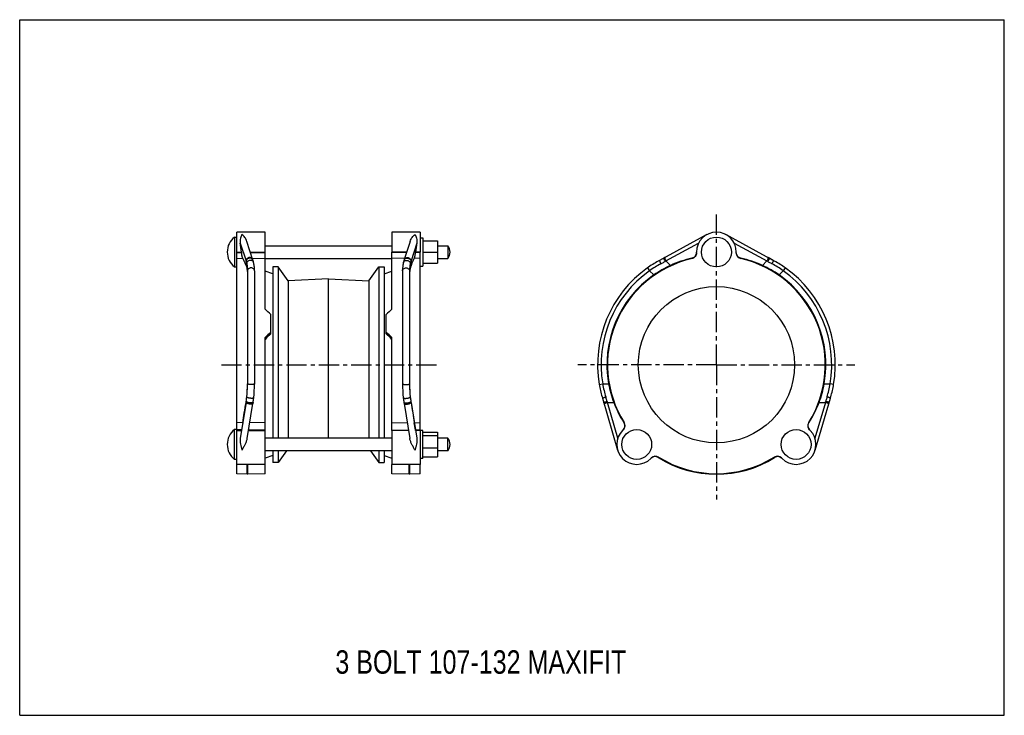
# Model space of a CAD drawing. Header units: millimetres. Extents: x 0 to 841, y 0 to 594.
import ezdxf

# ---------------------------------------------------------------- set-up
doc = ezdxf.new("R2010")
doc.units = ezdxf.units.MM
doc.header["$LTSCALE"] = 46.255
doc.linetypes.add('CENTER', pattern=[0.6, 0.375, -0.075, 0.075, -0.075])
doc.layers.get('0').update_dxf_attribs({"linetype": 'CONTINUOUS'})
for name, color, linetype in [('AXES', 7, 'CONTINUOUS'), ('DEFAULT_1', 7, 'CENTER'), ('ROUNDS', 7, 'CONTINUOUS')]:
    doc.layers.add(name, color=color, linetype=linetype)
doc.styles.get("Standard").update_dxf_attribs({"font": 'txt', "width": 0.8})

msp = doc.modelspace()

# ---------------------------------------------------------------- linework, layer by layer
at = {"color": 7, "linetype": 'Continuous'}
for p, q in [((0, 0), (0, 594)), ((0, 594), (841, 594)), ((841, 0), (841, 594)), ((185.58, 206.33), (185.58, 412.61)), ((209.58, 412.61), (185.58, 412.61)), ((209.58, 346.72), (209.58, 412.61)), ((317.98, 412.61), (317.98, 395.61)), ((341.98, 412.61), (341.98, 395.61)), ((183.58, 408.36), (183.58, 382.86)), ((183.58, 408.36), (185.58, 408.36)), ((199.21, 388.73), (194.05, 404.66)), ((341.98, 407.61), (344.48, 407.61)), ((344.48, 407.61), (344.48, 383.61)), ((344.48, 405.11), (356.93, 405.11)), ((356.93, 405.11), (356.93, 386.11)), ((586.96, 410.53), (546.5, 388.47)), ((643.69, 388.47), (603.24, 410.53)), ((185.58, 395.61), (189.45, 395.61)), ((188.4, 403.14), (193.31, 387.97)), ((189.45, 395.61), (189.51, 395.1)), ((196.98, 395.61), (209.58, 395.61)), ((197.08, 395.3), (209.58, 394.97)), ((209.58, 401.01), (317.98, 401.01)), ((330.58, 395.61), (317.98, 395.61)), ((341.98, 395.61), (338.11, 395.61)), ((344.48, 395.61), (356.93, 395.61)), ((356.93, 401.01), (365.58, 401.01)), ((365.58, 401.01), (365.58, 390.21)), ((552.03, 387.97), (579.86, 403.14)), ((578.1, 394.89), (578.1, 395.61)), ((610.33, 403.14), (638.16, 387.97)), ((612.1, 394.89), (612.1, 395.61)), ((185.58, 394.89), (189.51, 395.1)), ((185.58, 390.01), (190.5, 390.28)), ((193.31, 387.97), (193.31, 384.12)), ((198.67, 390.39), (209.58, 390.09)), ((209.58, 390.21), (317.98, 390.21)), ((356.93, 390.21), (365.58, 390.21)), ((555.78, 384.12), (552.03, 387.97)), ((574.21, 390.28), (574.22, 390.01)), ((615.98, 390.01), (615.98, 390.28)), ((638.16, 387.97), (634.41, 384.12)), ((183.58, 382.86), (185.58, 382.86)), ((194.58, 379.61), (194.58, 282.99)), ((200.58, 379.61), (200.58, 282.99)), ((216.28, 376.95), (209.58, 379.18)), ((216.28, 382.96), (216.28, 236.7)), ((220.78, 382.96), (216.28, 382.96)), ((220.78, 382.96), (220.78, 236.7)), ((229.27, 370.89), (220.78, 382.96)), ((298.3, 370.89), (306.78, 382.96)), ((306.78, 382.96), (306.78, 236.7)), ((306.78, 382.96), (311.28, 382.96)), ((311.28, 382.96), (311.28, 236.7)), ((311.28, 376.95), (317.98, 379.18)), ((341.98, 383.61), (344.48, 383.61)), ((344.48, 386.11), (356.93, 386.11)), ((536.25, 382.06), (537.99, 379.61)), ((541.52, 375.99), (537.99, 379.61)), ((652.21, 379.61), (648.67, 375.99)), ((653.94, 382.06), (652.21, 379.61)), ((263.78, 372.76), (229.27, 370.89)), ((229.27, 370.89), (229.27, 236.7)), ((263.78, 236.7), (263.78, 372.76)), ((263.78, 372.76), (298.3, 370.89)), ((298.3, 370.89), (298.3, 236.7)), ((214.58, 325.86), (214.58, 342.29)), ((209.58, 206.33), (209.58, 322.55)), ((194.57, 281.37), (194.57, 281.22)), ((495.01, 282.49), (497.96, 282.99)), ((497.96, 282.99), (503.03, 283.06)), ((687.16, 283.06), (692.23, 282.99)), ((695.18, 282.49), (692.23, 282.99)), ((497.72, 270.71), (510.73, 226.5)), ((679.46, 226.5), (692.47, 270.71)), ((193.31, 267.16), (188.4, 236.75)), ((193.31, 267.22), (193.31, 267.16)), ((194.33, 236.31), (199.16, 266.21)), ((199.31, 267.15), (199.16, 266.21)), ((501.99, 267.16), (507.36, 267.22)), ((510.93, 236.75), (501.99, 267.16)), ((688.2, 267.16), (679.26, 236.75)), ((682.83, 267.22), (688.2, 267.16)), ((183.58, 218.55), (183.58, 244.05)), ((185.58, 244.05), (183.58, 244.05)), ((190.5, 249.84), (185.58, 250.02)), ((209.58, 249.96), (196.5, 249.72)), ((516.23, 250.02), (516.04, 249.84)), ((674.15, 249.84), (673.96, 250.02)), ((189.51, 243.68), (185.58, 243.83)), ((185.58, 243.32), (189.45, 243.32)), ((189.45, 243.32), (189.51, 243.68)), ((195.46, 243.32), (209.58, 243.32)), ((209.58, 243.77), (195.49, 243.5)), ((317.98, 236.7), (209.58, 236.7)), ((344.48, 243.3), (341.98, 243.3)), ((344.48, 219.3), (344.48, 243.3)), ((344.48, 241.9), (356.93, 241.9)), ((344.48, 239.06), (356.93, 239.06)), ((356.93, 241.9), (356.93, 220.7)), ((365.58, 236.7), (356.93, 236.7)), ((365.58, 225.9), (365.58, 236.7)), ((515.52, 243.83), (515.02, 243.32)), ((674.67, 243.83), (675.18, 243.32)), ((344.48, 228.46), (356.93, 228.46)), ((317.98, 225.9), (209.58, 225.9)), ((216.28, 221.76), (209.58, 219.54)), ((216.28, 225.9), (216.28, 215.76)), ((220.78, 225.9), (220.78, 215.76)), ((227.91, 225.9), (220.78, 215.76)), ((299.66, 225.9), (306.78, 215.76)), ((306.78, 225.9), (306.78, 215.76)), ((311.28, 225.9), (311.28, 215.76)), ((311.28, 221.76), (317.98, 219.54)), ((344.48, 219.3), (341.98, 219.3)), ((344.48, 220.7), (356.93, 220.7)), ((365.58, 225.9), (356.93, 225.9)), ((539.56, 219.78), (539.06, 219.28)), ((545.4, 220.13), (545.41, 220.13)), ((545.41, 220.13), (545.76, 220.49)), ((644.43, 220.49), (644.78, 220.13)), ((644.78, 220.13), (644.79, 220.13)), ((650.63, 219.78), (651.13, 219.28)), ((185.58, 218.55), (183.58, 218.55)), ((209.58, 214.3), (185.58, 214.3)), ((194.36, 205.84), (194.36, 214.3)), ((194.81, 205.84), (194.81, 214.3)), ((220.78, 215.76), (216.28, 215.76)), ((306.78, 215.76), (311.28, 215.76)), ((194.36, 205.84), (185.58, 206.33)), ((194.81, 205.84), (194.36, 205.84)), ((209.58, 206.33), (194.81, 205.84)), ((332.76, 205.84), (317.98, 206.33)), ((341.98, 206.33), (333.21, 205.84)), ((0, 0), (841, 0))]:
    msp.add_line(p, q, dxfattribs=at)
for points in [[(199.82, 386.54), (199.78, 386.72), (199.71, 386.99), (199.64, 387.25), (199.57, 387.51), (199.5, 387.77), (199.42, 388.03), (199.35, 388.29), (199.26, 388.56), (199.21, 388.73)], [(546.5, 388.47), (545.41, 387.86), (544.2, 387.17), (543, 386.47), (541.82, 385.75), (540.65, 385.02), (539.5, 384.28), (538.36, 383.52), (537.23, 382.75), (536.25, 382.06)], [(653.94, 382.06), (652.95, 382.75), (651.82, 383.53), (650.68, 384.28), (649.53, 385.03), (648.36, 385.76), (647.18, 386.48), (645.98, 387.18), (644.77, 387.87), (643.69, 388.47)], [(200.58, 379.61), (200.58, 380.37), (200.55, 381.2), (200.5, 382.01), (200.43, 382.82), (200.35, 383.61), (200.24, 384.38), (200.11, 385.15), (199.97, 385.89), (199.82, 386.54)], [(194.57, 281.37), (194.57, 281.3), (194.57, 281.22)], [(495.01, 282.49), (495.22, 281.3), (495.47, 279.96), (495.74, 278.61), (496.03, 277.27), (496.34, 275.92), (496.67, 274.58), (497.01, 273.24), (497.38, 271.9), (497.72, 270.71)], [(692.47, 270.71), (692.81, 271.91), (693.18, 273.25), (693.53, 274.59), (693.86, 275.94), (694.17, 277.28), (694.46, 278.63), (694.73, 279.97), (694.98, 281.31), (695.18, 282.49)]]:
    msp.add_lwpolyline(points, dxfattribs=at)
for centre, radius in [((595.1, 395.61), 12.75), ((595.1, 299.36), 66.75), ((527.04, 231.3), 12.75), ((663.15, 231.3), 12.75)]:
    msp.add_circle(centre, radius, dxfattribs=at)
for centre, radius, start, end in [((595.1, 395.61), 17, 0, 180), ((193.25, 395.61), 16, 127.16729, 232.83271), ((359.29, 395.61), 8.29, 319.35373, 40.64627), ((170.43, 380.47), 24.08, 17.00719, 18.13304), ((167.91, 379.7), 26.72, 12.80899, 17.01715), ((595.1, 299.36), 93.03, 102.96999, 212.03001), ((645.42, 213.56), 197.84, 118.16726, 118.44279), ((573.09, 394.89), 5.01, 283.00623, 0.03075), ((617.1, 394.89), 5.01, 179.96925, 256.99377), ((595.1, 299.36), 93.03, 327.96999, 77.03001), ((544.77, 213.56), 197.84, 61.55721, 61.83274), ((595.1, 299.36), 101.5, 125.43578, 189.56421), ((595.1, 299.36), 98.5, 125.43582, 189.56418), ((593.29, 301.13), 96.01, 118.36091, 125.17355), ((592.75, 302.71), 89.41, 114.42301, 124.95702), ((597.41, 302.65), 89.48, 55.04714, 65.57283), ((596.84, 301.05), 96.11, 54.83002, 61.63552), ((595.1, 299.36), 98.5, 350.43582, 54.56418), ((595.1, 299.36), 101.5, 350.43578, 54.56421), ((595.1, 299.36), 93.5, 124.95925, 190.04075), ((595.1, 299.36), 93.5, 349.95925, 55.04075), ((95.28, 283.05), 99.31, 353.54445, 358.94255), ((95.2, 282.99), 99.39, 353.58503, 0.00121), ((95.1, 283.06), 99.48, 359.02881, 359.96267), ((101.16, 282.99), 99.42, 353.19032, 0.00121), ((592.67, 299.4), 96.11, 189.83002, 196.63552), ((591.14, 298.67), 89.48, 190.04714, 200.57283), ((599.12, 298.65), 89.41, 339.42301, 349.95702), ((597.62, 299.38), 96.01, 343.36091, 350.17355), ((95.54, 283.03), 99.04, 351.31222, 353.54105), ((95.29, 282.99), 99.3, 351.35793, 353.58105), ((101.25, 282.99), 99.34, 350.82749, 353.18632), ((95.41, 282.97), 99.17, 350.82496, 351.18114), ((95.85, 282.98), 98.73, 350.81667, 351.13434), ((95.76, 282.99), 98.82, 351.13432, 351.31156), ((95.4, 282.97), 99.18, 351.18114, 351.35786), ((691.35, 324.45), 197.84, 196.55721, 196.83274), ((498.84, 324.45), 197.84, 343.16726, 343.44279), ((193.25, 231.3), 16, 127.16729, 232.83271), ((2193.73, -75.19), 2029.42, 170.78394, 170.96004), ((511.98, 247.37), 5.01, 314.96925, 31.99377), ((678.21, 247.37), 5.01, 148.00624, 225.03075), ((359.29, 231.3), 8.29, 319.35373, 40.64627), ((527.04, 231.3), 17, 135, 315), ((663.15, 231.3), 17, 225, 45), ((542.74, 215.89), 5, 57.90273, 132.08149), ((542.75, 215.91), 4.99, 57.83026, 131.77723), ((543.1, 216.25), 5.01, 58.0108, 135.03458), ((595.1, 299.36), 93.52, 237.90273, 302.09727), ((595.1, 299.36), 93.52, 237.90478, 302.09522), ((595.1, 299.36), 93.03, 237.9701, 302.0299), ((647.09, 216.25), 5.01, 44.96542, 121.9892), ((647.44, 215.91), 4.99, 48.22277, 122.16974), ((647.45, 215.89), 5, 47.91835, 122.09727)]:
    msp.add_arc(centre, radius, start, end, dxfattribs=at)
for centre, major_axis, ratio, start_param, end_param in [((187.49, 395.61), (-1.93, 17), 0.113766, -1.583744, -1.124592), ((198.43, 298.81), (-10.66, 93.69), 0.113766, -0.439323, -0.231544), ((594.53, 298.81), (67.1, 65.41), 0.999964, 1.01671, 1.224489), ((595.66, 298.81), (67.1, -65.41), 0.999964, 1.917104, 2.124883), ((212.15, 301.52), (90.38, -90.37), 0.244624, 1.784501, 1.838248), ((315.42, 301.52), (90.38, 90.37), 0.244624, 1.303345, 1.357092), ((212.15, 297.03), (91.96, 91.96), 0.153864, 1.391945, 1.445692), ((216.89, 301.56), (87.18, 87.17), 0.153864, 1.444323, 1.501103), ((198.43, 300.15), (15.08, 93.7), 0.001997, 4.145891, 4.35367), ((595.09, 300.15), (-1.19, 93.69), 0.999964, -4.366082, -4.158303), ((595.11, 300.15), (1.19, 93.69), 0.999964, -2.124883, -1.917104)]:
    msp.add_ellipse(centre, major_axis=major_axis, ratio=ratio, start_param=start_param, end_param=end_param, dxfattribs=at)
for points, knots in [([(189.88, 410.53), (189.63, 410.08), (189.15, 409.07), (188.58, 407.36), (188.24, 405.34), (188.28, 403.89), (188.4, 403.14)], [0, 0, 0, 0, 0.201293, 0.436886, 0.703947, 1, 1, 1, 1]), ([(194.05, 404.66), (193.85, 405.3), (193.31, 406.49), (191.98, 408.52), (190.75, 409.81), (189.88, 410.53)], [0, 0, 0, 0, 0.275268, 0.534119, 1, 1, 1, 1]), ([(190.5, 390.28), (190.45, 390.35), (190.36, 390.56), (190.23, 390.94), (190.1, 391.43), (189.97, 392.03), (189.84, 392.72), (189.68, 393.75), (189.57, 394.55), (189.51, 395.1)], [0, 0, 0, 0, 0.055919, 0.136754, 0.24091, 0.36582, 0.508218, 0.664287, 1, 1, 1, 1]), ([(199.06, 389.21), (198.96, 389.5), (198.63, 390.07), (197.83, 390.66), (196.83, 390.94), (195.76, 390.88), (194.76, 390.49), (193.94, 389.82), (193.41, 388.95), (193.3, 388.28), (193.31, 387.97)], [0, 0, 0, 0, 0.115957, 0.236295, 0.362892, 0.49442, 0.627295, 0.757349, 0.881649, 1, 1, 1, 1]), ([(199.21, 388.73), (199.11, 389.03), (198.78, 389.6), (197.98, 390.19), (196.98, 390.47), (195.92, 390.42), (194.91, 390.03), (194.09, 389.37), (193.55, 388.49), (193.44, 387.83), (193.46, 387.51)], [0, 0, 0, 0, 0.115889, 0.236288, 0.363026, 0.494699, 0.627648, 0.757668, 0.881832, 1, 1, 1, 1]), ([(199.82, 386.54), (199.75, 386.85), (199.45, 387.46), (198.67, 388.13), (197.66, 388.49), (196.56, 388.49), (195.51, 388.15), (194.65, 387.5), (194.07, 386.62), (193.95, 385.94), (193.96, 385.62)], [0, 0, 0, 0, 0.116423, 0.237302, 0.364398, 0.496189, 0.628928, 0.758445, 0.882044, 1, 1, 1, 1]), ([(546.5, 388.47), (546.47, 388.45), (546.47, 388.38), (546.48, 388.3), (546.51, 388.14), (546.59, 387.89), (546.73, 387.53), (546.92, 387.11), (547.23, 386.46), (547.5, 385.96), (547.69, 385.62)], [0, 0, 0, 0, 0.028319, 0.054049, 0.088256, 0.181554, 0.305504, 0.455521, 0.62582, 1, 1, 1, 1]), ([(547.69, 385.62), (547.98, 385.78), (549.15, 386.41), (550.32, 387.04), (551.19, 387.51)], [0, 0, 0, 0, 0.250432, 1, 1, 1, 1]), ([(550.09, 390.43), (550.06, 390.41), (550.04, 390.34), (550.04, 390.24), (550.05, 390.13), (550.08, 389.99), (550.14, 389.77), (550.32, 389.28), (550.67, 388.5), (551, 387.86), (551.19, 387.51)], [0, 0, 0, 0, 0.03359, 0.060629, 0.095632, 0.13867, 0.189545, 0.313135, 0.630638, 1, 1, 1, 1]), ([(550.95, 390.89), (550.92, 390.88), (550.89, 390.8), (550.89, 390.7), (550.91, 390.59), (550.93, 390.46), (550.99, 390.23), (551.16, 389.74), (551.51, 388.95), (551.84, 388.31), (552.03, 387.97)], [0, 0, 0, 0, 0.03424, 0.061483, 0.09663, 0.139766, 0.190701, 0.314305, 0.631461, 1, 1, 1, 1]), ([(578.09, 394.86), (578.06, 394.32), (577.83, 393.25), (576.99, 391.85), (575.75, 390.8), (574.74, 390.39), (574.21, 390.28)], [0, 0, 0, 0, 0.250548, 0.500336, 0.749944, 1, 1, 1, 1]), ([(615.98, 390.28), (615.46, 390.39), (614.44, 390.8), (613.2, 391.85), (612.36, 393.25), (612.13, 394.32), (612.1, 394.86)], [0, 0, 0, 0, 0.250056, 0.499664, 0.749452, 1, 1, 1, 1]), ([(639.24, 390.89), (639.27, 390.88), (639.3, 390.8), (639.3, 390.7), (639.29, 390.59), (639.26, 390.46), (639.2, 390.23), (639.03, 389.74), (638.68, 388.95), (638.35, 388.31), (638.16, 387.97)], [0, 0, 0, 0, 0.03424, 0.061483, 0.09663, 0.139766, 0.190701, 0.314305, 0.631461, 1, 1, 1, 1]), ([(640.1, 390.43), (640.13, 390.41), (640.15, 390.34), (640.15, 390.24), (640.14, 390.13), (640.11, 389.99), (640.05, 389.77), (639.88, 389.28), (639.53, 388.5), (639.19, 387.86), (639, 387.51)], [0, 0, 0, 0, 0.03359, 0.060629, 0.095632, 0.13867, 0.189545, 0.313135, 0.630638, 1, 1, 1, 1]), ([(639, 387.51), (639.29, 387.36), (640.46, 386.72), (641.63, 386.09), (642.51, 385.62)], [0, 0, 0, 0, 0.249546, 1, 1, 1, 1]), ([(643.69, 388.47), (643.72, 388.45), (643.73, 388.38), (643.72, 388.3), (643.68, 388.14), (643.6, 387.89), (643.46, 387.53), (643.27, 387.11), (642.96, 386.46), (642.69, 385.96), (642.5, 385.62)], [0, 0, 0, 0, 0.028319, 0.054049, 0.088256, 0.181554, 0.305504, 0.455521, 0.62582, 1, 1, 1, 1]), ([(193.31, 384.12), (193.75, 382.91), (194.41, 380.22), (194.58, 377.46), (194.58, 375.99)], [0, 0, 0, 0, 0.465295, 1, 1, 1, 1]), ([(193.96, 385.62), (194.07, 385.16), (194.45, 383.18), (194.58, 381.16), (194.58, 379.61)], [0, 0, 0, 0, 0.234082, 1, 1, 1, 1]), ([(200.58, 379.61), (200.58, 379.77), (200.54, 380.1), (200.31, 380.72), (199.72, 381.41), (198.73, 381.94), (197.58, 382.12), (196.43, 381.94), (195.44, 381.41), (194.86, 380.72), (194.62, 380.1), (194.58, 379.77), (194.58, 379.61)], [0, 0, 0, 0, 0.056294, 0.113635, 0.233825, 0.363697, 0.5, 0.636303, 0.766175, 0.886365, 0.943706, 1, 1, 1, 1]), ([(200.53, 282.9), (200.49, 282.86), (200.36, 282.8), (200.11, 282.72), (199.78, 282.65), (199.37, 282.59), (198.91, 282.54), (198.21, 282.5), (197.49, 282.49), (196.77, 282.51), (196.26, 282.54), (195.79, 282.59), (195.39, 282.65), (195.06, 282.72), (194.83, 282.79), (194.7, 282.85), (194.63, 282.9), (194.58, 282.96), (194.58, 282.99)], [0, 0, 0, 0, 0.028711, 0.071283, 0.127186, 0.194902, 0.272336, 0.356991, 0.536664, 0.625762, 0.710417, 0.787851, 0.855567, 0.91147, 0.954042, 0.970124, 0.982838, 1, 1, 1, 1]), ([(200.58, 282.99), (200.58, 282.98), (200.58, 282.95), (200.55, 282.92), (200.53, 282.9)], [0, 0, 0, 0, 0.217302, 1, 1, 1, 1]), ([(199.88, 271.2), (199.88, 271.15), (199.83, 271.06), (199.72, 270.97), (199.57, 270.88), (199.31, 270.79), (198.93, 270.71), (198.47, 270.66), (197.96, 270.65), (197.4, 270.67), (196.83, 270.72), (196.26, 270.8), (195.72, 270.91), (195.22, 271.04), (194.78, 271.19), (194.43, 271.35), (194.2, 271.5), (194.06, 271.63), (193.98, 271.73), (193.95, 271.83), (193.96, 271.89)], [0, 0, 0, 0, 0.026458, 0.042844, 0.062107, 0.110061, 0.170539, 0.242154, 0.322709, 0.409496, 0.499489, 0.589508, 0.676368, 0.757042, 0.828814, 0.889478, 0.93763, 0.956988, 0.973457, 1, 1, 1, 1]), ([(497.72, 270.71), (497.71, 270.74), (497.76, 270.8), (497.83, 270.85), (497.96, 270.94), (498.2, 271.05), (498.55, 271.21), (498.98, 271.37), (499.66, 271.61), (500.2, 271.78), (500.58, 271.89)], [0, 0, 0, 0, 0.028319, 0.054049, 0.088256, 0.181554, 0.305504, 0.455521, 0.62582, 1, 1, 1, 1]), ([(501.71, 268.07), (501.62, 268.38), (501.24, 269.66), (500.86, 270.93), (500.58, 271.89)], [0, 0, 0, 0, 0.249546, 1, 1, 1, 1]), ([(689.61, 271.89), (689.52, 271.57), (689.14, 270.29), (688.76, 269.02), (688.48, 268.07)], [0, 0, 0, 0, 0.250432, 1, 1, 1, 1]), ([(692.47, 270.71), (692.48, 270.74), (692.43, 270.8), (692.36, 270.85), (692.23, 270.94), (691.99, 271.05), (691.64, 271.21), (691.21, 271.37), (690.53, 271.61), (689.99, 271.78), (689.61, 271.89)], [0, 0, 0, 0, 0.028319, 0.054049, 0.088256, 0.181554, 0.305504, 0.455521, 0.62582, 1, 1, 1, 1]), ([(199.16, 266.21), (199.15, 266.16), (199.1, 266.07), (198.99, 265.99), (198.84, 265.91), (198.57, 265.83), (198.19, 265.76), (197.74, 265.74), (197.22, 265.75), (196.67, 265.79), (196.11, 265.86), (195.55, 265.97), (195.01, 266.1), (194.52, 266.26), (194.1, 266.42), (193.75, 266.6), (193.53, 266.76), (193.4, 266.89), (193.33, 267), (193.3, 267.1), (193.31, 267.16)], [0, 0, 0, 0, 0.02659, 0.043031, 0.062339, 0.110352, 0.170853, 0.24246, 0.322983, 0.40972, 0.499648, 0.589594, 0.676381, 0.756986, 0.828702, 0.889331, 0.93748, 0.956853, 0.973352, 1, 1, 1, 1]), ([(199.31, 267.15), (199.3, 267.1), (199.25, 267.01), (199.15, 266.93), (198.99, 266.85), (198.73, 266.77), (198.35, 266.71), (197.89, 266.68), (197.38, 266.69), (196.83, 266.73), (196.26, 266.8), (195.7, 266.9), (195.17, 267.03), (194.68, 267.18), (194.25, 267.35), (193.95, 267.5), (193.75, 267.63), (193.57, 267.77), (193.44, 267.94), (193.46, 268.07)], [0, 0, 0, 0, 0.026314, 0.042658, 0.061901, 0.10988, 0.170453, 0.242221, 0.322975, 0.409994, 0.500241, 0.590521, 0.67764, 0.758553, 0.830533, 0.891358, 0.91712, 0.939659, 1, 1, 1, 1]), ([(498.88, 266.79), (498.87, 266.82), (498.9, 266.89), (498.97, 266.96), (499.06, 267.02), (499.18, 267.1), (499.38, 267.21), (499.85, 267.44), (500.65, 267.74), (501.34, 267.96), (501.71, 268.07)], [0, 0, 0, 0, 0.03359, 0.060629, 0.095632, 0.13867, 0.189545, 0.313135, 0.630638, 1, 1, 1, 1]), ([(499.15, 265.85), (499.14, 265.88), (499.18, 265.95), (499.25, 266.02), (499.34, 266.09), (499.45, 266.17), (499.65, 266.28), (500.12, 266.51), (500.92, 266.83), (501.61, 267.05), (501.99, 267.16)], [0, 0, 0, 0, 0.03424, 0.061483, 0.09663, 0.139766, 0.190701, 0.314305, 0.631461, 1, 1, 1, 1]), ([(691.04, 265.85), (691.05, 265.88), (691.01, 265.95), (690.94, 266.02), (690.85, 266.09), (690.74, 266.17), (690.54, 266.28), (690.07, 266.51), (689.27, 266.83), (688.58, 267.05), (688.2, 267.16)], [0, 0, 0, 0, 0.03424, 0.061483, 0.09663, 0.139766, 0.190701, 0.314305, 0.631461, 1, 1, 1, 1]), ([(691.31, 266.79), (691.32, 266.82), (691.29, 266.89), (691.22, 266.96), (691.13, 267.02), (691.02, 267.1), (690.81, 267.21), (690.35, 267.44), (689.54, 267.74), (688.85, 267.96), (688.48, 268.07)], [0, 0, 0, 0, 0.03359, 0.060629, 0.095632, 0.13867, 0.189545, 0.313135, 0.630638, 1, 1, 1, 1]), ([(516.04, 249.84), (516.33, 249.38), (516.76, 248.38), (516.89, 246.76), (516.49, 245.17), (515.9, 244.25), (515.54, 243.85)], [0, 0, 0, 0, 0.250056, 0.499664, 0.749452, 1, 1, 1, 1]), ([(674.65, 243.85), (674.29, 244.25), (673.7, 245.17), (673.3, 246.76), (673.43, 248.38), (673.86, 249.38), (674.15, 249.84)], [0, 0, 0, 0, 0.250548, 0.500336, 0.749944, 1, 1, 1, 1]), ([(188.4, 236.75), (188.27, 235.91), (188.25, 234.16), (188.61, 231.57), (189.19, 229.01), (189.65, 227.33), (189.88, 226.5)], [0, 0, 0, 0, 0.24556, 0.498116, 0.751447, 1, 1, 1, 1]), ([(189.88, 226.5), (190.35, 227.27), (191.26, 228.83), (192.55, 231.22), (193.48, 233.29), (194.06, 235), (194.26, 235.87), (194.33, 236.31)], [0, 0, 0, 0, 0.24848, 0.500777, 0.753011, 0.877592, 1, 1, 1, 1])]:
    msp.add_open_spline(points, degree=3, knots=knots, dxfattribs=at)
at = {"layer": 'AXES', "color": 7, "linetype": 'Continuous'}
for p, q in [((341.98, 412.61), (317.98, 412.61)), ((312.98, 325.86), (312.98, 342.29)), ((332.1, 243.32), (317.98, 243.32)), ((317.98, 243.32), (317.98, 214.3)), ((341.98, 243.32), (338.11, 243.32)), ((341.98, 243.32), (341.98, 214.3)), ((341.98, 214.3), (317.98, 214.3))]:
    msp.add_line(p, q, dxfattribs=at)
at = {"layer": 'AXES', "color": 7, "linetype": 'CENTER'}
msp.add_line((172.25, 299.36), (358.12, 299.36), dxfattribs=at)
at = {"layer": 'AXES', "color": 7, "linetype": 'Continuous'}
for centre, major_axis, start_param, end_param in [((315.42, 297.03), (91.96, -91.96), 1.695901, 1.749647), ((310.67, 301.56), (87.18, -87.17), 1.640489, 1.69727)]:
    msp.add_ellipse(centre, major_axis=major_axis, ratio=0.153864, start_param=start_param, end_param=end_param, dxfattribs=at)
at = {"layer": 'DEFAULT_1', "color": 7, "linetype": 'CENTER'}
for q in [(595.1, 429.19), (476.85, 299.36), (713.35, 299.36), (595.1, 184.27)]:
    msp.add_line((595.1, 299.36), q, dxfattribs=at)
at = {"layer": 'ROUNDS', "color": 7, "linetype": 'Continuous'}
for p, q in [((333.51, 404.66), (328.51, 389.21)), ((317.98, 346.72), (317.98, 395.61)), ((330.48, 395.3), (317.98, 394.97)), ((339.16, 403.14), (334.25, 387.97)), ((338.11, 395.61), (338.06, 395.1)), ((341.98, 243.32), (341.98, 395.61)), ((328.89, 390.39), (317.98, 390.09)), ((328.47, 389.08), (328.3, 388.56)), ((328.51, 389.21), (328.47, 389.08)), ((334.25, 387.97), (334.25, 384.12)), ((341.98, 390.01), (337.07, 390.28)), ((341.98, 394.89), (338.06, 395.1)), ((550.95, 390.89), (546.5, 388.47)), ((643.69, 388.47), (639.24, 390.89)), ((326.98, 379.61), (326.98, 282.99)), ((332.98, 379.61), (332.98, 282.99)), ((317.98, 243.32), (317.98, 322.55)), ((333, 281.37), (333, 281.22)), ((497.72, 270.71), (499.15, 265.85)), ((691.04, 265.85), (692.47, 270.71)), ((328.25, 267.15), (328.4, 266.21)), ((328.4, 266.21), (333.23, 236.31)), ((334.25, 267.22), (334.25, 267.16)), ((334.25, 267.16), (339.16, 236.75)), ((317.98, 249.96), (331.07, 249.72)), ((337.07, 249.84), (341.98, 250.02)), ((317.98, 243.77), (332.07, 243.5)), ((338.06, 243.68), (341.98, 243.83)), ((338.11, 243.32), (338.06, 243.68)), ((317.98, 206.33), (317.98, 214.3)), ((332.76, 205.84), (332.76, 214.3)), ((333.21, 205.84), (333.21, 214.3)), ((341.98, 206.33), (341.98, 214.3)), ((333.21, 205.84), (332.76, 205.84))]:
    msp.add_line(p, q, dxfattribs=at)
for points in [[(328.3, 388.56), (328.22, 388.29), (328.14, 388.03), (328.07, 387.77), (327.99, 387.51), (327.92, 387.25), (327.85, 386.99), (327.79, 386.72), (327.74, 386.54)], [(546.5, 388.47), (545.41, 387.86), (544.2, 387.17), (543, 386.47), (541.82, 385.75), (540.65, 385.02), (539.5, 384.28), (538.36, 383.52), (537.23, 382.75), (536.25, 382.06)], [(653.94, 382.06), (652.95, 382.75), (651.82, 383.53), (650.68, 384.28), (649.53, 385.03), (648.36, 385.76), (647.18, 386.48), (645.98, 387.18), (644.77, 387.87), (643.69, 388.47)], [(327.74, 386.54), (327.6, 385.89), (327.45, 385.15), (327.33, 384.38), (327.22, 383.61), (327.13, 382.82), (327.07, 382.01), (327.02, 381.2), (326.99, 380.37), (326.98, 379.61)], [(333, 281.37), (333, 281.3), (333, 281.22)], [(495.01, 282.49), (495.22, 281.3), (495.47, 279.96), (495.74, 278.61), (496.03, 277.27), (496.34, 275.92), (496.67, 274.58), (497.01, 273.24), (497.38, 271.9), (497.72, 270.71)], [(692.47, 270.71), (692.81, 271.91), (693.18, 273.25), (693.53, 274.59), (693.86, 275.94), (694.17, 277.28), (694.46, 278.63), (694.73, 279.97), (694.98, 281.31), (695.18, 282.49)]]:
    msp.add_lwpolyline(points, dxfattribs=at)
for centre, radius, start, end in [((359.66, 379.7), 26.72, 162.98285, 167.19101), ((357.14, 380.47), 24.08, 161.86696, 162.99281), ((426.4, 282.99), 99.42, 179.99879, 186.80968), ((432.46, 283.06), 99.48, 180.03733, 180.97119), ((432.37, 282.99), 99.39, 179.99879, 186.41497), ((432.29, 283.05), 99.31, 181.05745, 186.45555), ((426.32, 282.99), 99.34, 186.81368, 189.17251), ((432.28, 282.99), 99.3, 186.41895, 188.64207), ((432.03, 283.03), 99.04, 186.45895, 188.68778), ((432.16, 282.97), 99.18, 188.64214, 188.82623), ((431.8, 282.99), 98.81, 188.68844, 188.87306), ((432.16, 282.97), 99.17, 188.82623, 189.17504), ((431.72, 282.98), 98.73, 188.87304, 189.18333), ((-1666.16, -75.19), 2029.42, 9.03996, 9.21606), ((542.74, 215.89), 5, 59.02087, 132.08715), ((542.74, 215.9), 4.99, 117.29209, 123.09011), ((542.74, 215.91), 4.99, 114.66008, 117.29197), ((647.45, 215.89), 5, 47.91269, 122.09727), ((647.45, 215.91), 4.99, 62.70783, 65.33987), ((647.45, 215.9), 4.99, 56.90975, 62.70772)]:
    msp.add_arc(centre, radius, start, end, dxfattribs=at)
for centre, major_axis, ratio, start_param, end_param in [((340.07, 395.61), (1.93, 17), 0.113766, 1.124592, 1.583744), ((329.14, 298.81), (10.66, 93.69), 0.113766, 0.231544, 0.439323), ((329.14, 300.15), (-15.08, 93.7), 0.001997, -4.35367, -4.145891)]:
    msp.add_ellipse(centre, major_axis=major_axis, ratio=ratio, start_param=start_param, end_param=end_param, dxfattribs=at)
for points, knots in [([(333.51, 404.66), (333.72, 405.3), (334.25, 406.49), (335.58, 408.52), (336.81, 409.81), (337.68, 410.53)], [0, 0, 0, 0, 0.275268, 0.534119, 1, 1, 1, 1]), ([(337.68, 410.53), (337.93, 410.08), (338.42, 409.07), (338.98, 407.36), (339.33, 405.34), (339.29, 403.89), (339.16, 403.14)], [0, 0, 0, 0, 0.201293, 0.436886, 0.703947, 1, 1, 1, 1]), ([(327.74, 386.54), (327.82, 386.85), (328.11, 387.46), (328.9, 388.13), (329.9, 388.49), (331, 388.49), (332.05, 388.15), (332.92, 387.5), (333.49, 386.62), (333.62, 385.94), (333.61, 385.62)], [0, 0, 0, 0, 0.116423, 0.237302, 0.364398, 0.496189, 0.628928, 0.758445, 0.882044, 1, 1, 1, 1]), ([(328.36, 388.73), (328.45, 389.03), (328.78, 389.6), (329.58, 390.19), (330.58, 390.47), (331.65, 390.42), (332.66, 390.03), (333.48, 389.37), (334.01, 388.49), (334.12, 387.83), (334.11, 387.51)], [0, 0, 0, 0, 0.115889, 0.236288, 0.363026, 0.494699, 0.627648, 0.757668, 0.881832, 1, 1, 1, 1]), ([(328.51, 389.21), (328.61, 389.5), (328.94, 390.07), (329.74, 390.66), (330.74, 390.94), (331.81, 390.88), (332.81, 390.49), (333.63, 389.82), (334.16, 388.95), (334.27, 388.28), (334.25, 387.97)], [0, 0, 0, 0, 0.115957, 0.236295, 0.362892, 0.49442, 0.627295, 0.757349, 0.881649, 1, 1, 1, 1]), ([(337.07, 390.28), (337.12, 390.35), (337.21, 390.56), (337.33, 390.94), (337.46, 391.43), (337.59, 392.03), (337.72, 392.72), (337.89, 393.75), (338, 394.55), (338.06, 395.1)], [0, 0, 0, 0, 0.055919, 0.136754, 0.24091, 0.36582, 0.508218, 0.664287, 1, 1, 1, 1]), ([(326.98, 379.61), (326.98, 379.77), (327.02, 380.1), (327.26, 380.72), (327.84, 381.41), (328.83, 381.94), (329.98, 382.12), (331.13, 381.94), (332.12, 381.41), (332.71, 380.72), (332.94, 380.1), (332.98, 379.77), (332.98, 379.61)], [0, 0, 0, 0, 0.056294, 0.113635, 0.233825, 0.363697, 0.5, 0.636303, 0.766175, 0.886365, 0.943706, 1, 1, 1, 1]), ([(333.61, 385.62), (333.5, 385.16), (333.12, 383.18), (332.98, 381.16), (332.98, 379.61)], [0, 0, 0, 0, 0.234082, 1, 1, 1, 1]), ([(334.25, 384.12), (333.81, 382.91), (333.16, 380.22), (332.98, 377.46), (332.98, 375.99)], [0, 0, 0, 0, 0.465295, 1, 1, 1, 1]), ([(326.98, 282.99), (326.98, 282.98), (326.99, 282.95), (327.01, 282.92), (327.03, 282.9)], [0, 0, 0, 0, 0.217302, 1, 1, 1, 1]), ([(327.03, 282.9), (327.08, 282.86), (327.21, 282.8), (327.46, 282.72), (327.79, 282.65), (328.19, 282.59), (328.66, 282.54), (329.36, 282.5), (330.08, 282.49), (330.8, 282.51), (331.31, 282.54), (331.77, 282.59), (332.18, 282.65), (332.51, 282.72), (332.73, 282.79), (332.86, 282.85), (332.94, 282.9), (332.98, 282.96), (332.98, 282.99)], [0, 0, 0, 0, 0.028711, 0.071283, 0.127186, 0.194902, 0.272336, 0.356991, 0.536664, 0.625762, 0.710417, 0.787851, 0.855567, 0.91147, 0.954042, 0.970124, 0.982838, 1, 1, 1, 1]), ([(327.68, 271.2), (327.69, 271.15), (327.74, 271.06), (327.84, 270.97), (328, 270.88), (328.26, 270.79), (328.64, 270.71), (329.1, 270.66), (329.61, 270.65), (330.16, 270.67), (330.74, 270.72), (331.31, 270.8), (331.85, 270.91), (332.35, 271.04), (332.78, 271.19), (333.14, 271.35), (333.37, 271.5), (333.5, 271.63), (333.58, 271.73), (333.61, 271.83), (333.61, 271.89)], [0, 0, 0, 0, 0.026458, 0.042844, 0.062107, 0.110061, 0.170539, 0.242154, 0.322709, 0.409496, 0.499489, 0.589508, 0.676368, 0.757042, 0.828814, 0.889478, 0.93763, 0.956988, 0.973457, 1, 1, 1, 1]), ([(328.25, 267.15), (328.26, 267.1), (328.31, 267.01), (328.42, 266.93), (328.58, 266.85), (328.84, 266.77), (329.22, 266.71), (329.67, 266.68), (330.19, 266.69), (330.74, 266.73), (331.3, 266.8), (331.86, 266.9), (332.4, 267.03), (332.89, 267.18), (333.32, 267.35), (333.62, 267.5), (333.82, 267.63), (333.99, 267.77), (334.13, 267.94), (334.11, 268.07)], [0, 0, 0, 0, 0.026314, 0.042658, 0.061901, 0.10988, 0.170453, 0.242221, 0.322975, 0.409994, 0.500241, 0.590521, 0.67764, 0.758553, 0.830533, 0.891358, 0.91712, 0.939659, 1, 1, 1, 1]), ([(328.4, 266.21), (328.41, 266.16), (328.47, 266.07), (328.57, 265.99), (328.73, 265.91), (328.99, 265.83), (329.37, 265.77), (329.83, 265.74), (330.34, 265.75), (330.89, 265.79), (331.46, 265.86), (332.02, 265.97), (332.55, 266.1), (333.04, 266.26), (333.47, 266.42), (333.81, 266.6), (334.04, 266.76), (334.16, 266.89), (334.24, 267), (334.26, 267.1), (334.25, 267.16)], [0, 0, 0, 0, 0.026544, 0.04294, 0.062198, 0.110114, 0.170538, 0.242097, 0.322599, 0.40934, 0.499295, 0.589286, 0.676128, 0.756794, 0.828569, 0.889251, 0.937441, 0.956829, 0.973339, 1, 1, 1, 1]), ([(337.68, 226.5), (337.22, 227.27), (336.3, 228.83), (335.02, 231.22), (334.09, 233.29), (333.51, 235), (333.3, 235.87), (333.23, 236.31)], [0, 0, 0, 0, 0.24848, 0.500777, 0.753011, 0.877592, 1, 1, 1, 1]), ([(339.16, 236.75), (339.3, 235.91), (339.32, 234.16), (338.95, 231.57), (338.37, 229.01), (337.92, 227.33), (337.68, 226.5)], [0, 0, 0, 0, 0.24556, 0.498116, 0.751447, 1, 1, 1, 1])]:
    msp.add_open_spline(points, degree=3, knots=knots, dxfattribs=at)

# ---------------------------------------------------------------- texts
at = {"color": 2, "linetype": 'Continuous', "insert": (269.62, 55.52), "char_height": 20, "width": 352, "attachment_point": 1, "line_spacing_factor": 0.9}
msp.add_mtext('3 BOLT 107-132 MAXIFIT', dxfattribs=at)

doc.saveas('drawing.dxf')
